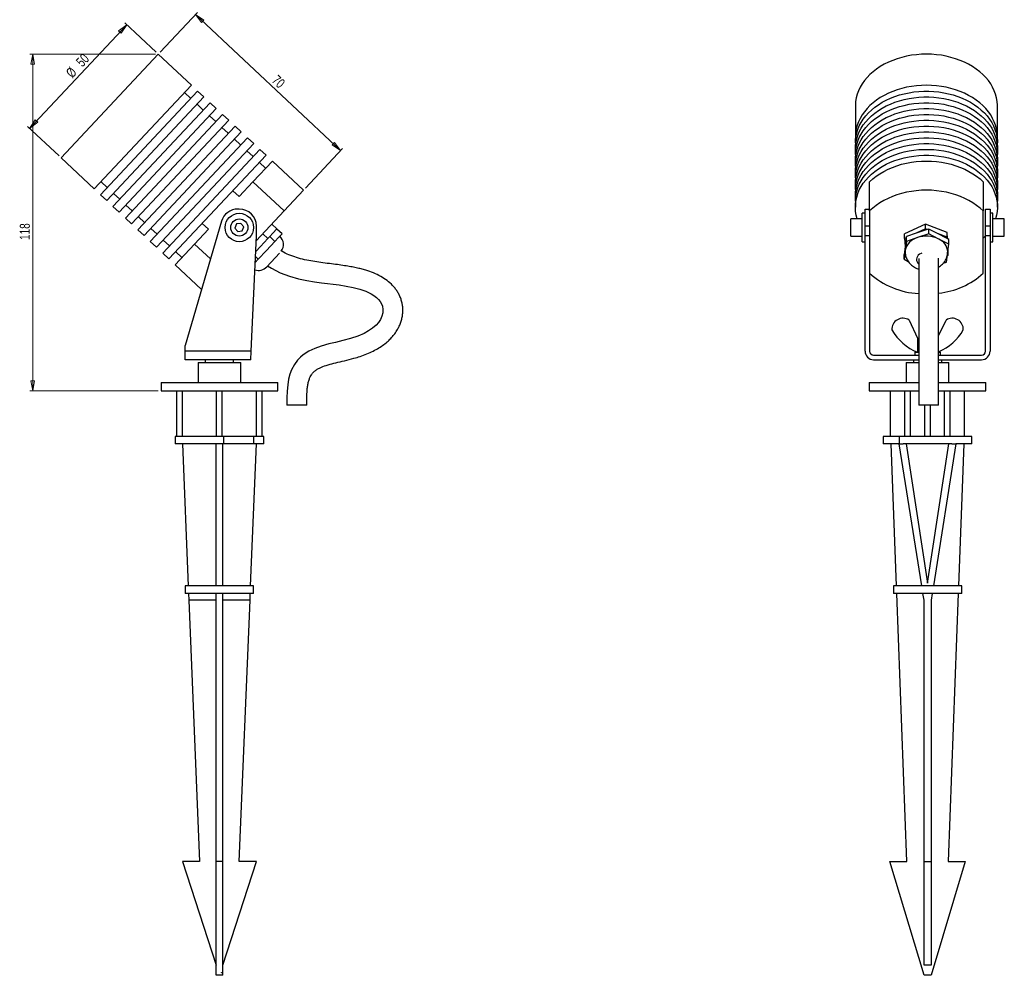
# Model space of a CAD drawing. Header units: millimetres. Extents: x 343 to 904, y 173 to 679.
# Tile 2 of 4: x 558 to 904, y 173 to 509. Entities that reach past the tile are written whole.
import ezdxf

# ---------------------------------------------------------------- set-up
doc = ezdxf.new("R2010")
doc.units = ezdxf.units.MM
doc.header["$PDSIZE"] = -1
doc.styles.add('SLDTEXTSTYLE0', font='TXT', dxfattribs={"width": 0.75})
doc.dimstyles.new('SLDDIMSTYLE0', dxfattribs={"dimtxt": 3.5, "dimasz": 3.556, "dimexe": 0, "dimexo": 0.0625, "dimgap": 0.875, "dimtad": 1, "dimdec": 0, "dimrnd": 1e-09, "dimzin": 12, "dimdsep": 46, "dimtxsty": 'SLDTEXTSTYLE0', "dimblk1": 'CLOSED', "dimblk2": 'CLOSED', "dimsah": 1, "dimcen": 0.09, "dimadec": 0, "dimazin": 3, "dimtfac": 1, "dimtdec": 0, "dimtofl": 0, "dimtmove": 0, "dimatfit": 3, "dimldrblk": 'CLOSED', "dimfxl": 0, "dimfrac": 2, "dimtolj": 1, "dimtzin": 12, "dimarcsym": 0})

# ---------------------------------------------------------------- blocks, each defined once
blk = doc.blocks.new('_Closed')
at = {"color": 0, "linetype": 'ByBlock', "lineweight": -2}
for p, q in [((-1, 0.166667), (0, 0)), ((-1, 0.166667), (-1, -0.166667)), ((0, 0), (-1, -0.166667)), ((0, 0), (-1, 0))]:
    blk.add_line(p, q, dxfattribs=at)
blk = doc.blocks.new('_D')
at = {"color": 7, "linetype": 'Continuous', "lineweight": 0}
for p, q in [((595.61, 507.04), (561.42, 470.55)), ((605.95, 497.35), (594.88, 507.72)), ((571.77, 460.86), (560.69, 471.23))]:
    blk.add_line(p, q, dxfattribs=at)
at = {"color": 7, "linetype": 'Continuous', "lineweight": 18, "xscale": 3.556, "yscale": 3.556}
for p, rotation in [((595.61, 507.04, 19.14), 46.87165180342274), ((561.42, 470.55, 19.14), 226.8716518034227)]:
    blk.add_blockref('_Closed', p, dxfattribs=dict(at, rotation=rotation))
at = {"color": 7, "linetype": 'Continuous', "lineweight": 18, "char_height": 3.5, "attachment_point": 1, "rotation": 46.8717, "style": 'SLDTEXTSTYLE0'}
for s, insert in [('50', (577.44, 494.32)), ('%%c', (573.87, 490.43))]:
    blk.add_mtext(s, dxfattribs=dict(at, insert=insert))
blk = doc.blocks.new('_D_1')
at = {"color": 7, "linetype": 'Continuous', "lineweight": 0}
for p, q in [((607.36, 497.4), (620.43, 511.35)), ((619.75, 510.62), (670.83, 462.76)), ((658.45, 449.54), (671.52, 463.49))]:
    blk.add_line(p, q, dxfattribs=at)
at = {"color": 7, "linetype": 'Continuous', "lineweight": 18, "xscale": 3.556, "yscale": 3.556}
for p, rotation in [((619.75, 510.62, 19.14), 136.8716518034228), ((670.83, 462.76, 19.14), 316.8716518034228)]:
    blk.add_blockref('_Closed', p, dxfattribs=dict(at, rotation=rotation))
at = {"color": 7, "linetype": 'Continuous', "lineweight": 18, "insert": (648.75, 489.63), "char_height": 3.5, "attachment_point": 1, "rotation": 316.8717, "style": 'SLDTEXTSTYLE0'}
blk.add_mtext('70', dxfattribs=at)
blk = doc.blocks.new('_D_2')
at = {"color": 7, "linetype": 'Continuous', "lineweight": 0}
for p, q in [((605.68, 496.67), (561.5, 496.67)), ((562.5, 496.67), (562.5, 378.18)), ((606.7, 378.18), (561.5, 378.18))]:
    blk.add_line(p, q, dxfattribs=at)
at = {"color": 7, "linetype": 'Continuous', "lineweight": 18, "xscale": 3.556, "yscale": 3.556}
for p, rotation in [((562.5, 496.67, 19.14), 90.0000000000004), ((562.5, 378.18, 19.14), 270.0000000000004)]:
    blk.add_blockref('_Closed', p, dxfattribs=dict(at, rotation=rotation))
at = {"color": 7, "linetype": 'Continuous', "lineweight": 18, "insert": (557.98, 431.3), "char_height": 3.5, "attachment_point": 1, "rotation": 90, "style": 'SLDTEXTSTYLE0'}
blk.add_mtext('118', dxfattribs=at)

msp = doc.modelspace()

# ---------------------------------------------------------------- linework, layer by layer
at = {"color": 7, "linetype": 'Continuous', "lineweight": 25}
for p, q in [((606.68, 496.67), (572.5, 460.18)), ((618.36, 485.73), (606.68, 496.67)), ((618.36, 485.73), (584.17, 449.24)), ((586.36, 447.19), (620.54, 483.68)), ((588.55, 445.14), (622.73, 481.63)), ((618.15, 481.12), (615.96, 483.17)), ((622.73, 481.63), (620.54, 483.68)), ((590.74, 443.09), (624.92, 479.58)), ((622.53, 477.02), (620.34, 479.07)), ((627.11, 477.53), (624.92, 479.58)), ((851.93, 478.42), (851.93, 467.48)), ((901.93, 467.48), (901.93, 478.42)), ((592.93, 441.03), (627.11, 477.53)), ((595.12, 438.98), (629.3, 475.47)), ((626.91, 472.92), (624.72, 474.97)), ((631.49, 473.42), (629.3, 475.47)), ((597.31, 436.93), (631.49, 473.42)), ((599.5, 434.88), (633.68, 471.37)), ((635.87, 469.32), (633.68, 471.37)), ((601.69, 432.83), (635.87, 469.32)), ((631.29, 468.82), (629.1, 470.87)), ((603.88, 430.78), (638.06, 467.27)), ((606.07, 428.73), (640.25, 465.22)), ((635.67, 464.72), (633.48, 466.77)), ((640.25, 465.22), (638.06, 467.27)), ((851.93, 465.43), (851.93, 463.38)), ((901.93, 463.38), (901.93, 465.43)), ((608.26, 426.68), (642.44, 463.17)), ((610.45, 424.63), (644.63, 461.12)), ((640.05, 460.61), (637.86, 462.67)), ((644.63, 461.12), (642.44, 463.17)), ((851.93, 461.33), (851.93, 459.28)), ((901.93, 459.28), (901.93, 461.33)), ((572.5, 460.18), (584.17, 449.24)), ((639.98, 451.77), (646.82, 459.07)), ((644.43, 456.51), (642.24, 458.56)), ((657.77, 448.81), (646.82, 459.07)), ((851.93, 457.23), (851.93, 455.18)), ((901.93, 455.18), (901.93, 457.23)), ((586.57, 451.79), (588.76, 449.74)), ((635.12, 446.58), (639.98, 451.77)), ((650.93, 441.51), (639.98, 451.77)), ((851.93, 453.13), (851.93, 451.08)), ((856.93, 441.51), (856.93, 451.77)), ((896.93, 451.77), (896.93, 441.51)), ((901.93, 451.08), (901.93, 453.13)), ((586.36, 447.19), (588.55, 445.14)), ((590.95, 447.69), (593.13, 445.64)), ((632.93, 448.63), (635.12, 446.58)), ((657.77, 448.81), (650.93, 441.51)), ((851.93, 449.03), (851.93, 446.97)), ((901.93, 446.97), (901.93, 449.03)), ((595.32, 443.59), (597.51, 441.54)), ((851.93, 444.92), (851.93, 442.87)), ((901.93, 442.87), (901.93, 444.92)), ((590.74, 443.09), (592.93, 441.03)), ((635.2, 442.18), (634.7, 442.18)), ((650.93, 441.51), (641.12, 431.05)), ((855.33, 440.69), (854.33, 440.69)), ((854.33, 430.69), (854.33, 440.69)), ((855.33, 442.18), (856.93, 442.18)), ((855.33, 436.18), (855.33, 442.18)), ((856.93, 441.51), (856.93, 431.05)), ((896.93, 419.62), (896.93, 441.51)), ((897.73, 442.18), (899.33, 442.18)), ((897.73, 436.18), (897.73, 442.18)), ((899.33, 442.18), (899.33, 436.18)), ((900.33, 440.69), (899.33, 440.69)), ((900.33, 430.69), (900.33, 440.69)), ((595.12, 438.98), (597.31, 436.93)), ((599.7, 439.49), (601.89, 437.44)), ((628.94, 437.86), (616.2, 394.18)), ((624.33, 435.06), (622.14, 437.11)), ((634.25, 436.92), (633.67, 435.48)), ((635.78, 437.13), (634.25, 436.92)), ((636.74, 435.91), (635.78, 437.13)), ((648.42, 435.17), (646.59, 436.88)), ((854.33, 438.69), (850.33, 438.69)), ((850.33, 432.69), (850.33, 438.69)), ((876.59, 436.88), (869.26, 433.51)), ((884.25, 433.94), (876.59, 436.88)), ((876.59, 435.17), (876.59, 436.88)), ((904.33, 438.69), (900.33, 438.69)), ((904.33, 432.69), (904.33, 438.69)), ((599.5, 434.88), (601.69, 432.83)), ((604.08, 435.39), (606.27, 433.33)), ((619.47, 429.87), (624.33, 435.06)), ((633.67, 435.48), (634.62, 434.26)), ((634.62, 434.26), (636.16, 434.47)), ((636.16, 434.47), (636.74, 435.91)), ((641.2, 432.76), (641.2, 436.18)), ((645.26, 431.8), (643.43, 433.51)), ((647.02, 433.68), (645.92, 432.51)), ((648.42, 435.17), (647.02, 433.68)), ((650.22, 433.44), (648.39, 435.15)), ((650.22, 433.44), (648.98, 432.12)), ((856.93, 436.18), (855.33, 436.18)), ((855.33, 432.76), (855.33, 436.18)), ((869.26, 431.8), (869.26, 433.51)), ((873.34, 433.68), (869.86, 432.51)), ((876.59, 435.17), (873.34, 433.68)), ((877.15, 434.96), (873.34, 433.68)), ((877.72, 433.44), (873.79, 432.12)), ((877.15, 434.96), (876.59, 435.17)), ((877.72, 435.15), (877.15, 434.96)), ((877.72, 433.44), (877.72, 435.15)), ((880.86, 433.53), (877.72, 435.15)), ((881.26, 431.62), (877.72, 433.44)), ((884.28, 431.77), (880.86, 433.53)), ((884.25, 432.23), (880.86, 433.53)), ((884.37, 431.72), (884.25, 433.94)), ((884.25, 432.23), (884.25, 433.94)), ((897.73, 432.76), (897.73, 436.18)), ((899.33, 436.18), (897.73, 436.18)), ((899.33, 436.18), (899.33, 432.76)), ((603.88, 430.78), (606.07, 428.73)), ((608.46, 431.28), (610.65, 429.23)), ((612.64, 422.58), (619.47, 429.87)), ((619.47, 429.87), (625.08, 424.62)), ((639.34, 392.18), (641.2, 432.76)), ((645.26, 431.8), (642.64, 429)), ((647.74, 430.8), (644.8, 427.65)), ((645.49, 432.05), (645.26, 431.8)), ((645.92, 432.51), (645.49, 432.05)), ((647.74, 430.8), (645.92, 432.51)), ((648.98, 432.12), (647.74, 430.8)), ((850.33, 432.69), (854.33, 432.69)), ((854.33, 430.69), (855.33, 430.69)), ((855.33, 392.18), (855.33, 432.76)), ((856.93, 432.76), (855.33, 432.76)), ((856.93, 431.05), (856.93, 392.18)), ((869.8, 432.05), (869.26, 431.8)), ((869.26, 431.8), (869.41, 429)), ((869.8, 432.05), (869.41, 429)), ((869.86, 430.8), (869.46, 427.65)), ((869.86, 432.51), (869.8, 432.05)), ((869.86, 430.8), (869.86, 432.51)), ((873.79, 432.12), (869.86, 430.8)), ((884.79, 429.79), (881.26, 431.62)), ((884.28, 431.77), (884.25, 432.23)), ((884.79, 431.5), (884.28, 431.77)), ((884.39, 426.64), (884.79, 429.79)), ((884.79, 429.79), (884.79, 431.5)), ((897.73, 432.75), (896.93, 431.93)), ((897.73, 392.18), (897.73, 432.76)), ((899.33, 432.76), (897.73, 432.76)), ((899.33, 432.76), (899.33, 392.18)), ((899.33, 430.69), (900.33, 430.69)), ((900.33, 432.69), (904.33, 432.69)), ((608.26, 426.68), (610.45, 424.63)), ((612.84, 427.18), (615.03, 425.13)), ((642.64, 429), (640.95, 427.2)), ((644.8, 427.65), (641.85, 424.51)), ((649.38, 426.7), (644.85, 421.86)), ((869.41, 429), (869.06, 426.22)), ((869.46, 427.65), (869.06, 424.51)), ((869.06, 424.51), (869.06, 426.22)), ((869.46, 427.65), (869.43, 427.16)), ((883.99, 423.5), (884.32, 426.07)), ((884.59, 425.91), (884.5, 427.51)), ((884.59, 427.62), (884.57, 428.02)), ((884.59, 425.91), (884.59, 427.62)), ((641.85, 424.51), (640.77, 423.36)), ((641.85, 424.51), (640.87, 425.43)), ((869.06, 424.51), (870.49, 423.77)), ((882.86, 423.12), (883.99, 423.5)), ((884.28, 425.77), (884.59, 425.91)), ((612.64, 422.58), (621.94, 413.86)), ((870.83, 403.11), (873.83, 396.78)), ((881.22, 397.61), (883.83, 403.11)), ((873.83, 396.78), (873.83, 391.78)), ((873.83, 396.78), (874.17, 396.78)), ((616.2, 392.18), (616.2, 394.18)), ((639.34, 392.18), (616.2, 392.18)), ((616.2, 389.18), (616.2, 392.18)), ((639.2, 389.18), (639.34, 392.18)), ((872.83, 391.78), (872.83, 390.78)), ((872.83, 391.78), (874.2, 391.78)), ((881.26, 391.78), (881.83, 391.78)), ((881.83, 390.78), (881.83, 391.78)), ((639.2, 389.18), (616.2, 389.18)), ((620.7, 388.18), (620.7, 381.18)), ((620.7, 388.18), (635.7, 388.18)), ((623.2, 389.18), (623.2, 388.18)), ((633.2, 388.18), (633.2, 389.18)), ((635.7, 381.18), (635.7, 388.18)), ((858.33, 390.78), (874.22, 390.78)), ((858.33, 389.18), (874.22, 389.18)), ((869.83, 388.18), (869.83, 381.18)), ((869.83, 388.18), (874.19, 388.18)), ((872.33, 389.18), (872.33, 388.18)), ((881.22, 390.78), (896.33, 390.78)), ((881.22, 389.18), (896.33, 389.18)), ((881.25, 388.18), (884.83, 388.18)), ((882.33, 388.18), (882.33, 389.18)), ((884.83, 381.18), (884.83, 388.18)), ((607.7, 381.18), (607.7, 378.18)), ((607.7, 381.18), (648.7, 381.18)), ((648.7, 378.18), (648.7, 381.18)), ((856.83, 381.18), (856.83, 378.18)), ((856.83, 381.18), (874.21, 381.18)), ((881.23, 381.18), (897.83, 381.18)), ((897.83, 378.18), (897.83, 381.18)), ((607.7, 378.18), (648.7, 378.18)), ((613.2, 362.18), (613.2, 378.18)), ((615.2, 362.18), (615.2, 378.18)), ((627.2, 362.18), (627.2, 378.18)), ((629.2, 362.18), (629.2, 378.18)), ((641.2, 362.18), (641.2, 378.18)), ((643.2, 362.18), (643.2, 378.18)), ((856.83, 378.18), (874.21, 378.18)), ((864.33, 362.18), (864.33, 378.18)), ((869.33, 362.18), (869.33, 378.18)), ((871.33, 362.18), (871.33, 378.18)), ((881.23, 378.18), (897.83, 378.18)), ((883.33, 362.18), (883.33, 378.18)), ((885.33, 362.18), (885.33, 378.18)), ((890.33, 362.18), (890.33, 378.18)), ((658.93, 373.21), (651.93, 373.21)), ((877.72, 373.21), (874.22, 373.21)), ((876.33, 362.18), (876.33, 373.21)), ((881.22, 373.21), (877.72, 373.21)), ((878.33, 362.18), (878.33, 373.21)), ((612.63, 362.18), (612.63, 359.58)), ((629.71, 362.18), (612.63, 362.18)), ((629.71, 359.58), (629.71, 362.18)), ((640.27, 362.18), (629.71, 362.18)), ((640.27, 359.58), (640.27, 362.18)), ((643.78, 362.18), (640.27, 362.18)), ((643.78, 359.58), (643.78, 362.18)), ((861.75, 362.18), (861.75, 359.58)), ((861.83, 362.18), (861.75, 362.18)), ((861.83, 359.58), (861.83, 362.18)), ((867.48, 362.18), (861.83, 362.18)), ((867.48, 359.58), (867.48, 362.18)), ((892.9, 362.18), (867.48, 362.18)), ((892.9, 359.58), (892.9, 362.18)), ((615.2, 359.58), (612.63, 359.58)), ((616.26, 359.58), (615.2, 359.58)), ((615.2, 359.58), (617.24, 309.58)), ((629.71, 359.58), (616.26, 359.58)), ((627.05, 309.58), (627.05, 359.58)), ((629.35, 309.58), (629.35, 359.58)), ((641.2, 359.58), (629.71, 359.58)), ((639.16, 309.58), (641.2, 359.58)), ((643.78, 359.58), (641.2, 359.58)), ((861.83, 359.58), (861.75, 359.58)), ((867.33, 359.58), (861.83, 359.58)), ((866.42, 309.58), (864.54, 359.58)), ((867.33, 359.58), (868.75, 359.58)), ((875.28, 309.58), (867.33, 359.58)), ((885.9, 359.58), (868.75, 359.58)), ((869.83, 359.58), (877.33, 310.58)), ((877.33, 310.58), (884.83, 359.58)), ((887.33, 359.58), (879.37, 309.58)), ((885.9, 359.58), (887.33, 359.58)), ((892.9, 359.58), (887.33, 359.58)), ((890.11, 359.58), (888.23, 309.58)), ((616.2, 309.58), (616.2, 306.88)), ((640.2, 309.58), (616.2, 309.58)), ((640.2, 306.88), (640.2, 309.58)), ((865.33, 309.58), (865.33, 306.88)), ((877.33, 309.58), (865.33, 309.58)), ((889.33, 309.58), (877.33, 309.58)), ((889.33, 306.88), (889.33, 309.58)), ((640.2, 306.88), (616.2, 306.88)), ((617.35, 306.88), (617.45, 304.58)), ((627.05, 212.58), (627.05, 306.88)), ((629.35, 212.58), (629.35, 306.88)), ((638.96, 304.58), (639.05, 306.88)), ((877.33, 306.88), (865.33, 306.88)), ((870.08, 212.58), (866.52, 306.88)), ((876.08, 304.58), (875.71, 306.88)), ((889.33, 306.88), (877.33, 306.88)), ((878.94, 306.88), (878.58, 304.58)), ((888.13, 306.88), (884.58, 212.58)), ((627.05, 304.58), (617.45, 304.58)), ((617.45, 304.58), (621.2, 212.58)), ((638.96, 304.58), (629.35, 304.58)), ((635.2, 212.58), (638.96, 304.58)), ((876.08, 212.58), (876.08, 304.58)), ((878.58, 304.58), (878.58, 212.58)), ((621.2, 212.58), (615.2, 212.58)), ((615.2, 212.58), (627.05, 176.12)), ((627.05, 172.58), (627.05, 212.58)), ((629.35, 212.58), (627.05, 212.58)), ((629.35, 172.58), (629.35, 212.58)), ((629.35, 176.12), (641.2, 212.58)), ((641.2, 212.58), (635.2, 212.58)), ((876.08, 172.58), (864.08, 212.58)), ((864.08, 212.58), (870.08, 212.58)), ((876.08, 176.12), (876.08, 212.58)), ((876.08, 212.58), (878.58, 212.58)), ((878.58, 212.58), (878.58, 176.12)), ((890.58, 212.58), (878.58, 172.58)), ((884.58, 212.58), (890.58, 212.58)), ((878.58, 176.12), (876.08, 176.12)), ((629.35, 172.58), (627.05, 172.58)), ((878.58, 172.58), (876.08, 172.58))]:
    msp.add_line(p, q, dxfattribs=at)
at = {"color": 7, "linetype": 'Continuous', "lineweight": 25, "flags": 128}
for points in [[(876.93, 496.67), (875.16, 496.62), (873.41, 496.49), (871.67, 496.26), (869.96, 495.94), (868.28, 495.54), (866.65, 495.05), (865.07, 494.48), (863.55, 493.83), (862.09, 493.11), (860.71, 492.31), (859.4, 491.44), (858.19, 490.5), (857.07, 489.51), (856.05, 488.46), (855.13, 487.36), (854.32, 486.21), (853.62, 485.03), (853.04, 483.81), (852.58, 482.57), (852.24, 481.31), (852.02, 480.03), (851.93, 478.74), (851.93, 478.42)], [(901.93, 478.42), (901.92, 478.74), (901.83, 480.03), (901.61, 481.31), (901.27, 482.57), (900.81, 483.81), (900.23, 485.03), (899.53, 486.21), (898.72, 487.36), (897.8, 488.46), (896.78, 489.51), (895.66, 490.5), (894.45, 491.44), (893.15, 492.31), (891.76, 493.11), (890.31, 493.83), (888.78, 494.48), (887.2, 495.05), (885.57, 495.54), (883.89, 495.94), (882.18, 496.26), (880.44, 496.49), (878.69, 496.62), (876.93, 496.67)], [(876.93, 485.73), (875.16, 485.68), (873.41, 485.55), (871.67, 485.32), (869.96, 485.01), (868.28, 484.6), (866.65, 484.12), (865.07, 483.55), (863.55, 482.9), (862.09, 482.17), (860.71, 481.37), (859.4, 480.5), (858.19, 479.56), (857.07, 478.57), (856.05, 477.52), (855.13, 476.42), (854.32, 475.28), (853.62, 474.09), (853.04, 472.88), (852.58, 471.63), (852.24, 470.37), (852.02, 469.09), (851.93, 467.81), (851.96, 466.52), (851.97, 466.46)], [(901.89, 466.46), (901.89, 466.52), (901.92, 467.81), (901.83, 469.09), (901.61, 470.37), (901.27, 471.63), (900.81, 472.88), (900.23, 474.09), (899.53, 475.28), (898.72, 476.42), (897.8, 477.52), (896.78, 478.57), (895.66, 479.56), (894.45, 480.5), (893.15, 481.37), (891.76, 482.17), (890.31, 482.9), (888.78, 483.55), (887.2, 484.12), (885.57, 484.6), (883.89, 485.01), (882.18, 485.32), (880.44, 485.55), (878.69, 485.68), (876.93, 485.73)], [(851.93, 465.43), (851.96, 466.4), (852.12, 467.68), (852.4, 468.95), (852.8, 470.21), (853.32, 471.44), (853.96, 472.64), (854.71, 473.8), (855.58, 474.92), (856.55, 476), (857.62, 477.02), (858.79, 477.99), (860.05, 478.89), (861.39, 479.73), (862.81, 480.49), (864.3, 481.18), (865.85, 481.79), (867.46, 482.32), (869.12, 482.77), (870.81, 483.12), (872.54, 483.39), (874.28, 483.58), (876.04, 483.67), (877.81, 483.67), (879.57, 483.58), (881.32, 483.39), (883.04, 483.12), (884.74, 482.77), (886.39, 482.32), (888, 481.79), (889.55, 481.18), (891.04, 480.49), (892.46, 479.73), (893.81, 478.89), (895.07, 477.99), (896.23, 477.02), (897.31, 476), (898.28, 474.92), (899.14, 473.8), (899.89, 472.64), (900.53, 471.44), (901.05, 470.21), (901.46, 468.95), (901.74, 467.68), (901.89, 466.4), (901.93, 465.43)], [(851.97, 462.36), (851.93, 463.06), (851.96, 464.35), (852.12, 465.63), (852.4, 466.9), (852.8, 468.16), (853.32, 469.39), (853.96, 470.59), (854.71, 471.75), (855.58, 472.87), (856.55, 473.95), (857.62, 474.97), (858.79, 475.94), (860.05, 476.84), (861.39, 477.68), (862.81, 478.44), (864.3, 479.13), (865.85, 479.74), (867.46, 480.27), (869.12, 480.71), (870.81, 481.07), (872.54, 481.34), (874.28, 481.53), (876.04, 481.62), (877.81, 481.62), (879.57, 481.53), (881.32, 481.34), (883.04, 481.07), (884.74, 480.71), (886.39, 480.27), (888, 479.74), (889.55, 479.13), (891.04, 478.44), (892.46, 477.68), (893.81, 476.84), (895.07, 475.94), (896.23, 474.97), (897.31, 473.95), (898.28, 472.87), (899.14, 471.75), (899.89, 470.59), (900.53, 469.39), (901.05, 468.16), (901.46, 466.9), (901.74, 465.63), (901.89, 464.35), (901.92, 463.06), (901.89, 462.36)], [(851.93, 461.33), (851.96, 462.3), (852.12, 463.58), (852.4, 464.85), (852.8, 466.11), (853.32, 467.34), (853.96, 468.54), (854.71, 469.7), (855.58, 470.82), (856.55, 471.9), (857.62, 472.92), (858.79, 473.89), (860.05, 474.79), (861.39, 475.62), (862.81, 476.39), (864.3, 477.08), (865.85, 477.69), (867.46, 478.22), (869.12, 478.66), (870.81, 479.02), (872.54, 479.29), (874.28, 479.47), (876.04, 479.57), (877.81, 479.57), (879.57, 479.47), (881.32, 479.29), (883.04, 479.02), (884.74, 478.66), (886.39, 478.22), (888, 477.69), (889.55, 477.08), (891.04, 476.39), (892.46, 475.62), (893.81, 474.79), (895.07, 473.89), (896.23, 472.92), (897.31, 471.9), (898.28, 470.82), (899.14, 469.7), (899.89, 468.54), (900.53, 467.34), (901.05, 466.11), (901.46, 464.85), (901.74, 463.58), (901.89, 462.3), (901.93, 461.33)], [(851.97, 458.25), (851.93, 458.96), (851.96, 460.25), (852.12, 461.53), (852.4, 462.8), (852.8, 464.05), (853.32, 465.28), (853.96, 466.48), (854.71, 467.65), (855.58, 468.77), (856.55, 469.85), (857.62, 470.87), (858.79, 471.84), (860.05, 472.74), (861.39, 473.57), (862.81, 474.34), (864.3, 475.03), (865.85, 475.64), (867.46, 476.17), (869.12, 476.61), (870.81, 476.97), (872.54, 477.24), (874.28, 477.42), (876.04, 477.51), (877.81, 477.51), (879.57, 477.42), (881.32, 477.24), (883.04, 476.97), (884.74, 476.61), (886.39, 476.17), (888, 475.64), (889.55, 475.03), (891.04, 474.34), (892.46, 473.57), (893.81, 472.74), (895.07, 471.84), (896.23, 470.87), (897.31, 469.85), (898.28, 468.77), (899.14, 467.65), (899.89, 466.48), (900.53, 465.28), (901.05, 464.05), (901.46, 462.8), (901.74, 461.53), (901.89, 460.25), (901.92, 458.96), (901.89, 458.25)], [(851.93, 457.23), (851.96, 458.19), (852.12, 459.48), (852.4, 460.75), (852.8, 462), (853.32, 463.23), (853.96, 464.43), (854.71, 465.6), (855.58, 466.72), (856.55, 467.8), (857.62, 468.82), (858.79, 469.78), (860.05, 470.69), (861.39, 471.52), (862.81, 472.29), (864.3, 472.98), (865.85, 473.59), (867.46, 474.12), (869.12, 474.56), (870.81, 474.92), (872.54, 475.19), (874.28, 475.37), (876.04, 475.46), (877.81, 475.46), (879.57, 475.37), (881.32, 475.19), (883.04, 474.92), (884.74, 474.56), (886.39, 474.12), (888, 473.59), (889.55, 472.98), (891.04, 472.29), (892.46, 471.52), (893.81, 470.69), (895.07, 469.78), (896.23, 468.82), (897.31, 467.8), (898.28, 466.72), (899.14, 465.6), (899.89, 464.43), (900.53, 463.23), (901.05, 462), (901.46, 460.75), (901.74, 459.48), (901.89, 458.19), (901.93, 457.23)], [(851.97, 454.15), (851.93, 454.86), (851.96, 456.14), (852.12, 457.43), (852.4, 458.7), (852.8, 459.95), (853.32, 461.18), (853.96, 462.38), (854.71, 463.55), (855.58, 464.67), (856.55, 465.75), (857.62, 466.77), (858.79, 467.73), (860.05, 468.64), (861.39, 469.47), (862.81, 470.24), (864.3, 470.93), (865.85, 471.54), (867.46, 472.07), (869.12, 472.51), (870.81, 472.87), (872.54, 473.14), (874.28, 473.32), (876.04, 473.41), (877.81, 473.41), (879.57, 473.32), (881.32, 473.14), (883.04, 472.87), (884.74, 472.51), (886.39, 472.07), (888, 471.54), (889.55, 470.93), (891.04, 470.24), (892.46, 469.47), (893.81, 468.64), (895.07, 467.73), (896.23, 466.77), (897.31, 465.75), (898.28, 464.67), (899.14, 463.55), (899.89, 462.38), (900.53, 461.18), (901.05, 459.95), (901.46, 458.7), (901.74, 457.43), (901.89, 456.14), (901.92, 454.86), (901.89, 454.15)], [(851.93, 453.13), (851.96, 454.09), (852.12, 455.38), (852.4, 456.65), (852.8, 457.9), (853.32, 459.13), (853.96, 460.33), (854.71, 461.5), (855.58, 462.62), (856.55, 463.69), (857.62, 464.72), (858.79, 465.68), (860.05, 466.59), (861.39, 467.42), (862.81, 468.19), (864.3, 468.87), (865.85, 469.49), (867.46, 470.01), (869.12, 470.46), (870.81, 470.82), (872.54, 471.09), (874.28, 471.27), (876.04, 471.36), (877.81, 471.36), (879.57, 471.27), (881.32, 471.09), (883.04, 470.82), (884.74, 470.46), (886.39, 470.01), (888, 469.49), (889.55, 468.87), (891.04, 468.19), (892.46, 467.42), (893.81, 466.59), (895.07, 465.68), (896.23, 464.72), (897.31, 463.69), (898.28, 462.62), (899.14, 461.5), (899.89, 460.33), (900.53, 459.13), (901.05, 457.9), (901.46, 456.65), (901.74, 455.38), (901.89, 454.09), (901.93, 453.13)], [(851.97, 450.05), (851.93, 450.75), (851.96, 452.04), (852.12, 453.32), (852.4, 454.6), (852.8, 455.85), (853.32, 457.08), (853.96, 458.28), (854.71, 459.45), (855.58, 460.57), (856.55, 461.64), (857.62, 462.67), (858.79, 463.63), (860.05, 464.53), (861.39, 465.37), (862.81, 466.13), (864.3, 466.82), (865.85, 467.43), (867.46, 467.96), (869.12, 468.41), (870.81, 468.77), (872.54, 469.04), (874.28, 469.22), (876.04, 469.31), (877.81, 469.31), (879.57, 469.22), (881.32, 469.04), (883.04, 468.77), (884.74, 468.41), (886.39, 467.96), (888, 467.43), (889.55, 466.82), (891.04, 466.13), (892.46, 465.37), (893.81, 464.53), (895.07, 463.63), (896.23, 462.67), (897.31, 461.64), (898.28, 460.57), (899.14, 459.45), (899.89, 458.28), (900.53, 457.08), (901.05, 455.85), (901.46, 454.6), (901.74, 453.32), (901.89, 452.04), (901.92, 450.75), (901.89, 450.05)], [(851.93, 449.03), (851.96, 449.99), (852.12, 451.27), (852.4, 452.55), (852.8, 453.8), (853.32, 455.03), (853.96, 456.23), (854.71, 457.39), (855.58, 458.52), (856.55, 459.59), (857.62, 460.62), (858.79, 461.58), (860.05, 462.48), (861.39, 463.32), (862.81, 464.08), (864.3, 464.77), (865.85, 465.38), (867.46, 465.91), (869.12, 466.36), (870.81, 466.72), (872.54, 466.99), (874.28, 467.17), (876.04, 467.26), (877.81, 467.26), (879.57, 467.17), (881.32, 466.99), (883.04, 466.72), (884.74, 466.36), (886.39, 465.91), (888, 465.38), (889.55, 464.77), (891.04, 464.08), (892.46, 463.32), (893.81, 462.48), (895.07, 461.58), (896.23, 460.62), (897.31, 459.59), (898.28, 458.52), (899.14, 457.39), (899.89, 456.23), (900.53, 455.03), (901.05, 453.8), (901.46, 452.55), (901.74, 451.27), (901.89, 449.99), (901.93, 449.03)], [(851.97, 445.95), (851.93, 446.65), (851.96, 447.94), (852.12, 449.22), (852.4, 450.49), (852.8, 451.75), (853.32, 452.98), (853.96, 454.18), (854.71, 455.34), (855.58, 456.47), (856.55, 457.54), (857.62, 458.57), (858.79, 459.53), (860.05, 460.43), (861.39, 461.27), (862.81, 462.03), (864.3, 462.72), (865.85, 463.33), (867.46, 463.86), (869.12, 464.31), (870.81, 464.67), (872.54, 464.94), (874.28, 465.12), (876.04, 465.21), (877.81, 465.21), (879.57, 465.12), (881.32, 464.94), (883.04, 464.67), (884.74, 464.31), (886.39, 463.86), (888, 463.33), (889.55, 462.72), (891.04, 462.03), (892.46, 461.27), (893.81, 460.43), (895.07, 459.53), (896.23, 458.57), (897.31, 457.54), (898.28, 456.47), (899.14, 455.34), (899.89, 454.18), (900.53, 452.98), (901.05, 451.75), (901.46, 450.49), (901.74, 449.22), (901.89, 447.94), (901.92, 446.65), (901.89, 445.95)], [(851.93, 444.92), (851.96, 445.89), (852.12, 447.17), (852.4, 448.44), (852.8, 449.7), (853.32, 450.93), (853.96, 452.13), (854.71, 453.29), (855.58, 454.42), (856.55, 455.49), (857.62, 456.51), (858.79, 457.48), (860.05, 458.38), (861.39, 459.22), (862.81, 459.98), (864.3, 460.67), (865.85, 461.28), (867.46, 461.81), (869.12, 462.26), (870.81, 462.62), (872.54, 462.89), (874.28, 463.07), (876.04, 463.16), (877.81, 463.16), (879.57, 463.07), (881.32, 462.89), (883.04, 462.62), (884.74, 462.26), (886.39, 461.81), (888, 461.28), (889.55, 460.67), (891.04, 459.98), (892.46, 459.22), (893.81, 458.38), (895.07, 457.48), (896.23, 456.51), (897.31, 455.49), (898.28, 454.42), (899.14, 453.29), (899.89, 452.13), (900.53, 450.93), (901.05, 449.7), (901.46, 448.44), (901.74, 447.17), (901.89, 445.89), (901.93, 444.92)], [(852.59, 438.69), (852.58, 438.72), (852.24, 439.99), (852.02, 441.26), (851.93, 442.55), (851.96, 443.84), (852.12, 445.12), (852.4, 446.39), (852.8, 447.65), (853.32, 448.88), (853.96, 450.08), (854.71, 451.24), (855.58, 452.36), (856.55, 453.44), (857.62, 454.46), (858.79, 455.43), (860.05, 456.33), (861.39, 457.17), (862.81, 457.93), (864.3, 458.62), (865.85, 459.23), (867.46, 459.76), (869.12, 460.21), (870.81, 460.56), (872.54, 460.83), (874.28, 461.02), (876.04, 461.11), (877.81, 461.11), (879.57, 461.02), (881.32, 460.83), (883.04, 460.56), (884.74, 460.21), (886.39, 459.76), (888, 459.23), (889.55, 458.62), (891.04, 457.93), (892.46, 457.17), (893.81, 456.33), (895.07, 455.43), (896.23, 454.46), (897.31, 453.44), (898.28, 452.36), (899.14, 451.24), (899.89, 450.08), (900.53, 448.88), (901.05, 447.65), (901.46, 446.39), (901.74, 445.12), (901.89, 443.84), (901.92, 442.55), (901.83, 441.26), (901.61, 439.99), (901.27, 438.72), (901.26, 438.69)], [(856.93, 451.77), (858.05, 452.78), (859.26, 453.73), (860.57, 454.62), (861.96, 455.44), (863.42, 456.18), (864.96, 456.84), (866.55, 457.42), (868.2, 457.92), (869.89, 458.33), (871.62, 458.65), (873.37, 458.88), (875.14, 459.02), (876.93, 459.07), (878.71, 459.02), (880.48, 458.88), (882.23, 458.65), (883.96, 458.33), (885.65, 457.92), (887.3, 457.42), (888.9, 456.84), (890.43, 456.18), (891.9, 455.44), (893.28, 454.62), (894.59, 453.73), (895.81, 452.78), (896.93, 451.77)], [(896.93, 441.51), (895.81, 442.53), (894.59, 443.48), (893.28, 444.36), (891.9, 445.18), (890.43, 445.92), (888.9, 446.59), (887.3, 447.17), (885.65, 447.66), (883.96, 448.08), (882.23, 448.4), (880.48, 448.63), (878.71, 448.77), (876.93, 448.81), (875.14, 448.77), (873.37, 448.63), (871.62, 448.4), (869.89, 448.08), (868.2, 447.66), (866.55, 447.17), (864.96, 446.59), (863.42, 445.92), (861.96, 445.18), (860.57, 444.36), (859.26, 443.48), (858.05, 442.53), (856.93, 441.51)], [(645.16, 422.19), (646.47, 421.36), (649.62, 419.75), (652.85, 418.54), (655.98, 417.67), (658.93, 417.06), (661.66, 416.61), (664.07, 416.27), (666.21, 416), (668.24, 415.74), (670.3, 415.46), (672.79, 415.06), (675.23, 414.58), (677.54, 413.98), (679.66, 413.24), (681.53, 412.36), (682.54, 411.74), (683.41, 411.08), (684.14, 410.37), (684.74, 409.63), (685.19, 408.86), (685.53, 407.96), (685.72, 406.86), (685.65, 405.63), (685.33, 404.44), (684.81, 403.33), (684.13, 402.31), (683.31, 401.38), (682.07, 400.27), (680.69, 399.31), (679.08, 398.43), (676.85, 397.47), (674.37, 396.63), (671.67, 395.91), (669.06, 395.28), (666.66, 394.7), (664.02, 393.97), (661.74, 393.16), (659.63, 392.16), (657.71, 390.92), (656.75, 390.11), (655.67, 389), (654.57, 387.49), (653.56, 385.56), (652.99, 384.03), (652.54, 382.28), (652.22, 380.31), (652.03, 378.16), (651.94, 375.79), (651.93, 373.21), (651.93, 373.21)]]:
    msp.add_lwpolyline(points, dxfattribs=at)
at = {"color": 8, "linetype": 'Continuous', "lineweight": 25, "flags": 128}
msp.add_lwpolyline([(875.35, 426.7), (875.03, 426.56), (874.51, 426.26), (874.07, 425.9), (873.74, 425.48), (873.52, 425.02), (873.43, 424.54), (873.46, 424.05), (873.62, 423.58), (873.89, 423.14), (874.22, 422.8)], dxfattribs=at)
at = {"color": 7, "linetype": 'Continuous', "lineweight": 25}
for radius in [5, 3]:
    msp.add_circle((635.2, 435.69), radius, dxfattribs=at)
for centre, radius, start, end in [((634.7, 436.18), 6, 90, 163.7398), ((635.2, 436.18), 6, 0, 90), ((646.72, 429.7), 4, 323.6517, 46.8717), ((875.22, 426.4), 5.9, 104.0434, 167.7155), ((876.91, 422.78), 9.85, 63.7984, 108.471), ((879.24, 426.83), 5.19, 3.5029, 67.1629), ((641.93, 424.59), 4, 251.3703, 316.8717), ((875.77, 440.55), 28.16, 227.9993, 266.8346), ((878.46, 439.84), 27.38, 275.8018, 312.4161), ((868.66, 399.84), 3.92, 56.4677, 183.0597), ((885.99, 399.84), 3.92, 356.9403, 123.5323), ((880.62, 408.81), 18.33, 210.0362, 248.256), ((874.04, 408.81), 18.33, 293.1022, 329.9638), ((858.33, 392.18), 3, 180, 270), ((858.33, 392.18), 1.4, 180, 270), ((896.33, 392.18), 3, 270, 0), ((896.33, 392.18), 1.4, 270, 0)]:
    msp.add_arc(centre, radius, start, end, dxfattribs=at)
for points, knots in [([(658.93, 373.21), (658.93, 374.03), (658.93, 375.53), (659, 377.6), (659.13, 379.31), (659.35, 380.78), (659.68, 382.03), (660.09, 383.06), (660.55, 383.9), (661.14, 384.65), (661.91, 385.35), (662.85, 385.97), (664.34, 386.72), (666.47, 387.43), (669.23, 388.14), (672.25, 388.83), (675.13, 389.55), (677.78, 390.34), (680.08, 391.18), (682.27, 392.16), (684.27, 393.26), (686.02, 394.44), (687.52, 395.68), (688.8, 396.96), (689.91, 398.31), (690.81, 399.67), (691.51, 401.03), (692.05, 402.36), (692.44, 403.76), (692.68, 405.21), (692.75, 406.65), (692.66, 408.07), (692.4, 409.45), (692, 410.78), (691.46, 412.04), (690.79, 413.21), (690.01, 414.3), (688.87, 415.62), (687.21, 417.09), (684.94, 418.54), (682.41, 419.74), (680.08, 420.55), (678.03, 421.12), (676.28, 421.53), (674.34, 421.91), (672.12, 422.27), (669.6, 422.63), (666.8, 422.98), (663.91, 423.35), (661.01, 423.78), (658.17, 424.33), (655.36, 425.03), (652.67, 426.02), (650.86, 426.83), (650.02, 427.4), (649.95, 427.45)], [0, 0, 0, 0, 0.023458, 0.043209, 0.059443, 0.072467, 0.086008, 0.09629, 0.104164, 0.113681, 0.123379, 0.134016, 0.145692, 0.171268, 0.198099, 0.227622, 0.260143, 0.283207, 0.30701, 0.330329, 0.352157, 0.372374, 0.390915, 0.407868, 0.424124, 0.44115, 0.454417, 0.468127, 0.482216, 0.496202, 0.509975, 0.523541, 0.536935, 0.550183, 0.563297, 0.576208, 0.588918, 0.601481, 0.626431, 0.652123, 0.678717, 0.706462, 0.722858, 0.739574, 0.758176, 0.779692, 0.804115, 0.831229, 0.860596, 0.887643, 0.915479, 0.943446, 0.970803, 0.997667, 1, 1, 1, 1]), ([(869.44, 427.16), (869.43, 427.1), (869.42, 426.77), (869.5, 426.17), (869.68, 425.38), (869.97, 424.64), (870.35, 423.93), (870.83, 423.28), (871.39, 422.68), (872.03, 422.14), (872.75, 421.67), (873.48, 421.29), (873.99, 421.11), (874.22, 421.03)], [0, 0, 0, 0, 0.023688, 0.121415, 0.21833, 0.314904, 0.411663, 0.50912, 0.607743, 0.707897, 0.809782, 0.913387, 1, 1, 1, 1]), ([(881.22, 421.77), (881.32, 421.82), (881.68, 422.03), (882.23, 422.47), (882.86, 423.08), (883.39, 423.76), (883.83, 424.51), (884.15, 425.31), (884.35, 426.12), (884.43, 426.74), (884.42, 427.08), (884.42, 427.15)], [0, 0, 0, 0, 0.050395, 0.190156, 0.314414, 0.450416, 0.584102, 0.714995, 0.843254, 0.969252, 1, 1, 1, 1]), ([(874.22, 424.77), (874.22, 424.59), (874.22, 423.84), (874.22, 422.79), (874.22, 421.73), (874.22, 420.98), (874.22, 420.44), (874.22, 420.04), (874.22, 419.73), (874.22, 419.46), (874.22, 419.2), (874.22, 418.88), (874.22, 418.46), (874.22, 417.85), (874.22, 417.05), (874.22, 416.03), (874.22, 414.78), (874.22, 413.32), (874.22, 411.94), (874.22, 410.78), (874.22, 409.86), (874.22, 408.87), (874.22, 407.81), (874.22, 406.68), (874.22, 405.5), (874.22, 404.3), (874.22, 403.11), (874.22, 401.92), (874.22, 400.63), (874.22, 399.26), (874.22, 397.91), (874.22, 396.53), (874.22, 395.24), (874.22, 394.24), (874.22, 393.54), (874.22, 393.03), (874.22, 392.55), (874.22, 392.07), (874.22, 391.53), (874.22, 390.94), (874.22, 390.25), (874.22, 389.41), (874.22, 388.45), (874.22, 387.47), (874.22, 386.6), (874.22, 385.57), (874.22, 384.38), (874.22, 383), (874.22, 381.23), (874.22, 378.99), (874.22, 376.22), (874.22, 374.25), (874.22, 373.21)], [0, 0, 0, 0, 0.009663, 0.041028, 0.071741, 0.101237, 0.128987, 0.154533, 0.177139, 0.197306, 0.217192, 0.237238, 0.26759, 0.297467, 0.326377, 0.353941, 0.379332, 0.402135, 0.422819, 0.432571, 0.44248, 0.452751, 0.463436, 0.474608, 0.48621, 0.498126, 0.510431, 0.523197, 0.536483, 0.555076, 0.574547, 0.594083, 0.623093, 0.651382, 0.669599, 0.687131, 0.704517, 0.724963, 0.748622, 0.774908, 0.795853, 0.817433, 0.839509, 0.850859, 0.862579, 0.874886, 0.888052, 0.902371, 0.918148, 0.941914, 0.969152, 1, 1, 1, 1]), ([(881.22, 373.21), (881.22, 374.15), (881.22, 375.89), (881.22, 378.31), (881.22, 380.36), (881.22, 382.07), (881.22, 383.56), (881.22, 384.83), (881.22, 385.92), (881.22, 386.83), (881.22, 387.74), (881.22, 388.64), (881.22, 389.5), (881.22, 390.23), (881.22, 390.86), (881.22, 391.41), (881.22, 391.95), (881.22, 392.54), (881.22, 393.23), (881.22, 394.04), (881.22, 394.99), (881.22, 396.02), (881.22, 397.09), (881.22, 398.14), (881.22, 399.23), (881.22, 400.41), (881.22, 401.71), (881.22, 403.03), (881.22, 404.33), (881.22, 405.55), (881.22, 406.79), (881.22, 408.04), (881.22, 409.27), (881.22, 410.47), (881.22, 411.62), (881.22, 412.81), (881.22, 413.98), (881.22, 415.05), (881.22, 416.09), (881.22, 417.01), (881.22, 417.67), (881.22, 418.11), (881.22, 418.45), (881.22, 418.77), (881.22, 419.09), (881.22, 419.41), (881.22, 419.76), (881.22, 420.15), (881.22, 420.64), (881.22, 421.27), (881.22, 422.1), (881.22, 423.1), (881.22, 424.04), (881.22, 424.62), (881.22, 424.84)], [0, 0, 0, 0, 0.02766, 0.051376, 0.071482, 0.088409, 0.102641, 0.117333, 0.129205, 0.139991, 0.151131, 0.166827, 0.183866, 0.202592, 0.2232, 0.24491, 0.267068, 0.293844, 0.320359, 0.346214, 0.37108, 0.394217, 0.412015, 0.428498, 0.443726, 0.458294, 0.473448, 0.489181, 0.501342, 0.51353, 0.525686, 0.537902, 0.550294, 0.562993, 0.576148, 0.589629, 0.607738, 0.626055, 0.644531, 0.672224, 0.69933, 0.714355, 0.731007, 0.750335, 0.772403, 0.797183, 0.824528, 0.854142, 0.881568, 0.910024, 0.939104, 0.968419, 0.987894, 1, 1, 1, 1])]:
    msp.add_open_spline(points, degree=3, knots=knots, dxfattribs=at)
at = {"color": 7, "linetype": 'Continuous', "lineweight": 0}
msp.add_point((628.91, 173.5), dxfattribs=at)

# ---------------------------------------------------------------- dimensions: what is measured, and where the dimension line sits
at = {"color": 7, "linetype": 'Continuous', "lineweight": 18}
for base, p2, angle, picture, middle in [((670.83, 462.76), (657.77, 448.81), 316.8717, '_D_1', (647.55, 484.57)), ((562.5, 378.18), (607.7, 378.18), 90, '_D_2', (562.5, 435.18))]:
    dim = msp.add_linear_dim(base=base, p1=(606.68, 496.67), p2=p2, angle=angle, dimstyle='SLDDIMSTYLE0', dxfattribs=at)
    dim.commit()
    dim.dimension.update_dxf_attribs({"geometry": picture, "text_midpoint": middle, "dimtype": 160})
dim = msp.add_linear_dim(base=(561.42, 470.55), p1=(606.68, 496.67), p2=(572.5, 460.18), angle=46.8717, text='%%c<>', dimstyle='SLDDIMSTYLE0', dxfattribs=at)
dim.commit()
dim.dimension.update_dxf_attribs({"geometry": '_D', "text_midpoint": (580.74, 491.16), "dimtype": 160})

doc.saveas('drawing.dxf')
